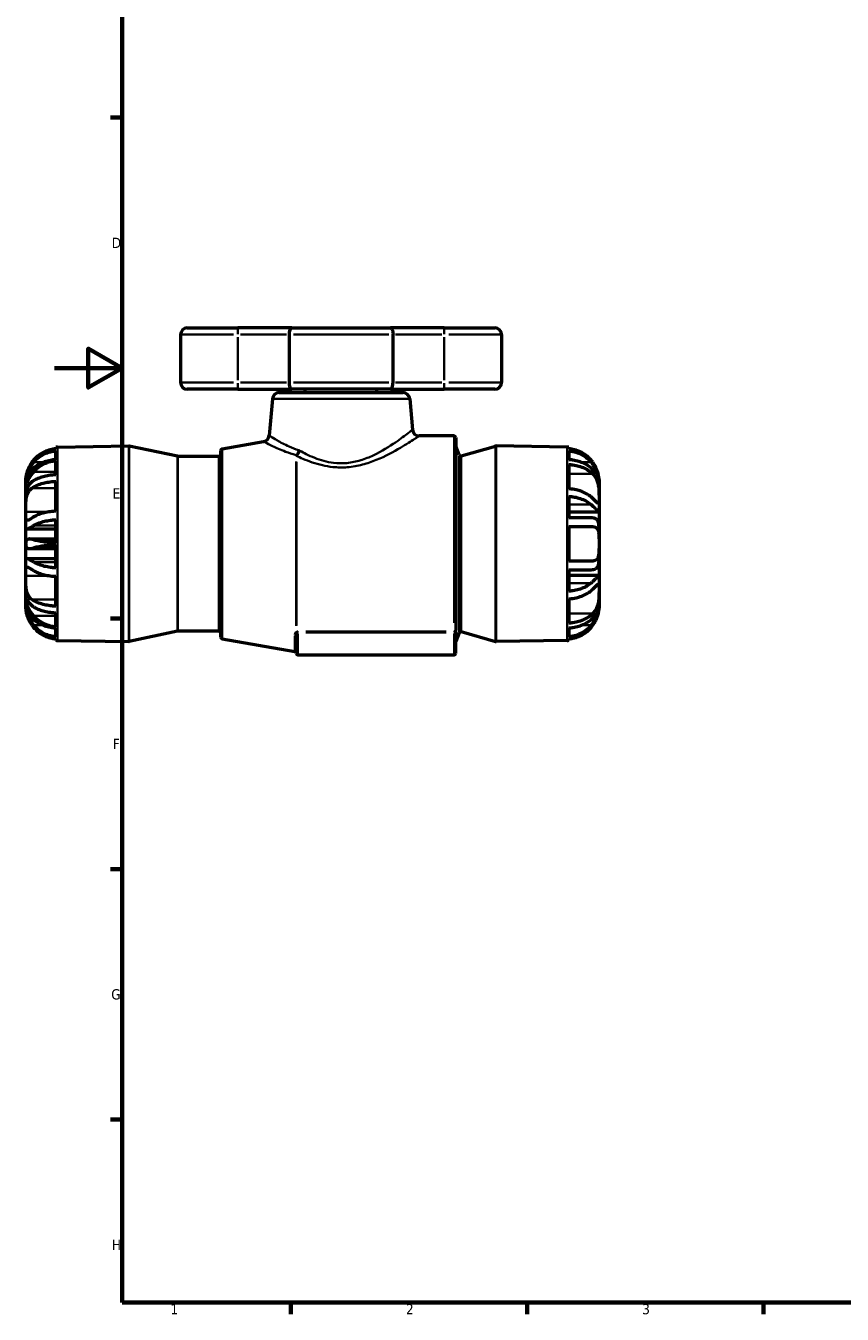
# Model space of a CAD drawing. Header units: millimetres. Extents: x -9 to 916, y -60 to 861.
# Tile 1 of 10: x -9 to 234, y 17 to 398. Entities that reach past the tile are written whole.
import ezdxf

# ---------------------------------------------------------------- set-up
doc = ezdxf.new("R2010")
doc.units = ezdxf.units.MM
for name, color, linetype, lineweight in [('Border (ANSI)', 7, 'Continuous', 70), ('Visible (ANSI)', 7, 'Continuous', 50), ('Visible Narrow (ANSI)', 7, 'Continuous', 35)]:
    doc.layers.add(name, color=color, linetype=linetype, lineweight=lineweight)
doc.styles.add('Note Text (ANSI)', font='tahoma.ttf')

# ---------------------------------------------------------------- blocks, each defined once
blk = doc.blocks.new('Borders Default Border')
at = {"layer": 'Border (ANSI)'}
for p, q in [((20, 371.25), (16.55, 371.25)), ((20, 222.75), (16.55, 222.75)), ((20, 148.5), (16.55, 148.5)), ((20, 74.25), (16.55, 74.25)), ((70.08, 20), (70.08, 16.55)), ((140.17, 20), (140.17, 16.55)), ((210.25, 20), (210.25, 16.55))]:
    blk.add_line(p, q, dxfattribs=at)
at = {"layer": 'Border (ANSI)', "flags": 128}
for points in [[(20, 20), (20, 574), (821, 574), (821, 20), (20, 20)], [(0, 297), (20, 297), (10, 302.77), (10, 291.23), (20, 297)]]:
    blk.add_lwpolyline(points, dxfattribs=at)
at = {"layer": 'Border (ANSI)', "char_height": 3.05, "attachment_point": 7, "style": 'Note Text (ANSI)'}
for s, insert in [('D', (16.96, 332.6)), ('E', (17.21, 258.35)), ('F', (17.29, 184.1)), ('G', (16.81, 109.79)), ('H', (16.97, 35.6)), ('1', (34.35, 16.55)), ('2', (104.2, 16.55)), ('3', (174.26, 16.49))]:
    blk.add_mtext(s, dxfattribs=dict(at, insert=insert))

msp = doc.modelspace()

# ---------------------------------------------------------------- linework, layer by layer
at = {"layer": 'Visible (ANSI)'}
for p, q in [((37.353, 306.927), (37.353, 292.727)), ((39.353, 308.927), (54.353, 308.927)), ((70.328, 308.927), (54.353, 308.927)), ((69.536, 306.927), (69.536, 292.727)), ((70.328, 308.927), (99.579, 308.927)), ((115.553, 308.927), (99.579, 308.927)), ((100.371, 292.727), (100.371, 306.927)), ((115.553, 308.927), (130.553, 308.927)), ((132.553, 306.927), (132.553, 292.727)), ((54.353, 290.727), (39.353, 290.727)), ((54.353, 290.727), (70.328, 290.727)), ((99.579, 290.727), (70.328, 290.727)), ((74.328, 289.727), (74.328, 290.727)), ((95.578, 289.727), (95.578, 290.727)), ((99.579, 290.727), (115.553, 290.727)), ((130.553, 290.727), (115.553, 290.727)), ((64.576, 287.902), (63.624, 277.016)), ((66.568, 289.727), (103.338, 289.727)), ((105.331, 287.902), (106.131, 278.753)), ((49.667, 273.05), (61.979, 275.221)), ((118.453, 276.927), (108.124, 276.927)), ((118.953, 276.427), (118.953, 219.32)), ((0.413, 273.076), (0.413, 273.538)), ((0.413, 269.846), (0.413, 272.488)), ((0.886, 273.558), (21.996, 273.926)), ((36.452, 270.858), (22.109, 273.915)), ((49.253, 217.297), (49.253, 272.558)), ((119.978, 271.274), (118.987, 273.84)), ((120.583, 270.974), (130.781, 273.907)), ((152.021, 273.558), (130.928, 273.926)), ((152.493, 273.538), (152.493, 273.076)), ((152.493, 272.488), (152.493, 269.846)), ((0.413, 265.359), (0.413, 269.561)), ((48.753, 270.847), (36.556, 270.847)), ((152.493, 268.452), (152.493, 261.211)), ((-8.547, 263.281), (-8.547, 263.959)), ((161.453, 263.959), (161.453, 263.281)), ((-8.547, 263.281), (-8.406, 263.281)), ((-8.547, 261.466), (-8.547, 263.281)), ((-8.547, 261.352), (-8.547, 261.466)), ((-8.547, 261.352), (-8.087, 261.352)), ((-8.547, 258.465), (-8.547, 261.352)), ((0.413, 254.568), (0.413, 263.436)), ((161.453, 263.281), (161.313, 263.281)), ((161.453, 263.281), (161.453, 262.511)), ((161.453, 262.511), (161.453, 261.466)), ((161.453, 261.466), (161.453, 258.385)), ((-8.547, 254.443), (-8.547, 258.465)), ((152.493, 258.985), (152.493, 252.607)), ((161.453, 258.385), (161.453, 254.344)), ((-8.547, 249.743), (-8.547, 254.443)), ((161.442, 254.325), (152.493, 254.325)), ((159.087, 252.607), (152.493, 252.607)), ((161.453, 254.344), (161.453, 252.211)), ((161.453, 252.211), (161.453, 249.963)), ((-8.547, 245.042), (-8.547, 249.743)), ((-8.257, 249.323), (0.413, 249.323)), ((0.413, 245.212), (0.413, 252.057)), ((152.493, 250.047), (152.493, 239.807)), ((152.493, 250.047), (159.61, 250.047)), ((161.453, 249.963), (161.453, 244.927)), ((-8.547, 244.813), (-8.547, 245.042)), ((-8.547, 240.112), (-8.547, 244.813)), ((-7.509, 246.356), (0.413, 246.356)), ((0.413, 237.798), (0.413, 244.642)), ((161.453, 244.927), (161.453, 239.891)), ((-7.509, 243.498), (0.413, 243.498)), ((-8.547, 235.411), (-8.547, 240.112)), ((-8.257, 240.531), (0.413, 240.531)), ((159.61, 239.807), (152.493, 239.807)), ((152.493, 237.247), (159.087, 237.247)), ((152.493, 237.247), (152.493, 230.87)), ((161.453, 239.891), (161.453, 237.644)), ((161.453, 237.644), (161.453, 235.51)), ((-8.547, 231.389), (-8.547, 235.411)), ((0.413, 226.419), (0.413, 235.287)), ((161.442, 235.529), (152.493, 235.529)), ((161.453, 235.51), (161.453, 231.47)), ((-8.547, 228.503), (-8.547, 231.389)), ((161.453, 231.47), (161.453, 228.388)), ((-8.547, 228.388), (-8.547, 228.503)), ((-8.547, 228.503), (-8.087, 228.503)), ((-8.547, 226.574), (-8.547, 228.388)), ((-8.547, 225.895), (-8.547, 226.574)), ((-8.547, 226.574), (-8.406, 226.574)), ((152.493, 228.644), (152.493, 221.403)), ((161.453, 226.574), (161.313, 226.574)), ((161.453, 228.388), (161.453, 227.344)), ((161.453, 227.344), (161.453, 226.574)), ((161.453, 226.574), (161.453, 225.895)), ((0.413, 220.294), (0.413, 224.496)), ((0.413, 217.367), (0.413, 220.009)), ((36.452, 218.996), (22.109, 215.939)), ((48.753, 219.007), (36.556, 219.007)), ((118.953, 218.849), (118.953, 219.32)), ((118.953, 212.427), (118.953, 218.849)), ((119.978, 218.581), (118.987, 216.014)), ((120.583, 218.881), (130.781, 215.948)), ((152.493, 220.009), (152.493, 217.367)), ((0.413, 216.317), (0.413, 216.779)), ((0.886, 216.297), (21.996, 215.928)), ((49.667, 216.805), (71.242, 213)), ((71.655, 212.427), (71.655, 217.675)), ((152.021, 216.297), (130.928, 215.929)), ((152.493, 216.779), (152.493, 216.317)), ((118.453, 211.927), (72.155, 211.927))]:
    msp.add_line(p, q, dxfattribs=at)
for centre, radius, start, end in [((39.353, 306.927), 2, 90, 180), ((130.553, 306.927), 2, 0, 90), ((39.353, 292.727), 2, 180, 270), ((130.553, 292.727), 2, 270, 0), ((66.568, 287.727), 2, 90, 175), ((103.338, 287.727), 2, 5, 90), ((61.631, 277.191), 2, 280, 355), ((108.124, 278.927), 2, 185, 270), ((118.453, 276.427), 0.5, 0, 90), ((1.053, 263.959), 9.6, 91, 93.82255), ((22.005, 273.426), 0.5, 77.96754, 91), ((48.753, 271.347), 0.5, 270, 0), ((49.753, 272.558), 0.5, 100, 180), ((119.453, 274.021), 0.5, 180, 201.12472), ((120.445, 271.454), 0.5, 201.12472, 286.04427), ((130.92, 273.426), 0.5, 89, 106.04427), ((151.853, 263.959), 9.6, 86.17745, 89), ((36.556, 271.347), 0.5, 257.96754, 270), ((36.556, 218.507), 0.5, 90, 102.03246), ((48.753, 218.507), 0.5, 0, 90), ((120.445, 218.4), 0.5, 73.95573, 158.87528), ((1.053, 225.895), 9.6, 266.17745, 269), ((22.005, 216.428), 0.5, 269, 282.03246), ((49.753, 217.297), 0.5, 180, 260), ((119.453, 215.834), 0.5, 158.87528, 180), ((130.92, 216.429), 0.5, 253.95573, 271), ((151.853, 225.895), 9.6, 271, 273.82255), ((71.155, 212.508), 0.5, 0, 80), ((72.155, 212.427), 0.5, 180, 270), ((118.453, 212.427), 0.5, 270, 0)]:
    msp.add_arc(centre, radius, start, end, dxfattribs=at)
for points, knots in [([(70.328, 308.927), (70.327, 308.927), (70.326, 308.927), (70.265, 308.927), (70.205, 308.91), (70.088, 308.842), (70.031, 308.793), (69.886, 308.616), (69.804, 308.46), (69.671, 308.084), (69.621, 307.872), (69.553, 307.412), (69.536, 307.171), (69.536, 306.927)], [-0.65423566, -0.65423566, -0.65423566, -0.65423566, -0.65355019, -0.65355019, -0.60525719, -0.60525719, -0.55734853, -0.55734853, -0.47602739, -0.47602739, -0.40014988, -0.40014988, -0.3267751, -0.3267751, -0.3267751, -0.3267751]), ([(99.579, 308.927), (99.58, 308.927), (99.58, 308.927), (99.642, 308.927), (99.702, 308.91), (99.819, 308.842), (99.876, 308.793), (100.021, 308.616), (100.103, 308.46), (100.235, 308.084), (100.286, 307.872), (100.354, 307.412), (100.371, 307.171), (100.371, 306.927)], [-0.00068547, -0.00068547, -0.00068547, -0.00068547, 0, 0, 0.048293, 0.048293, 0.09620166, 0.09620166, 0.1775228, 0.1775228, 0.25340031, 0.25340031, 0.3267751, 0.3267751, 0.3267751, 0.3267751]), ([(69.536, 292.727), (69.536, 292.483), (69.553, 292.243), (69.621, 291.783), (69.671, 291.571), (69.804, 291.195), (69.886, 291.039), (70.031, 290.862), (70.088, 290.812), (70.205, 290.745), (70.265, 290.728), (70.326, 290.727), (70.327, 290.727), (70.328, 290.727)], [-0.3267751, -0.3267751, -0.3267751, -0.3267751, -0.25340031, -0.25340031, -0.1775228, -0.1775228, -0.09620166, -0.09620166, -0.048293, -0.048293, 0, 0, 0.00068547, 0.00068547, 0.00068547, 0.00068547]), ([(99.579, 290.727), (99.58, 290.727), (99.58, 290.727), (99.642, 290.728), (99.702, 290.745), (99.819, 290.812), (99.876, 290.862), (100.021, 291.039), (100.103, 291.195), (100.235, 291.571), (100.286, 291.783), (100.354, 292.243), (100.371, 292.483), (100.371, 292.727)], [-0.65423566, -0.65423566, -0.65423566, -0.65423566, -0.65355019, -0.65355019, -0.60525719, -0.60525719, -0.55734853, -0.55734853, -0.47602739, -0.47602739, -0.40014988, -0.40014988, -0.3267751, -0.3267751, -0.3267751, -0.3267751]), ([(0.413, 273.076), (0.013, 273.049), (-0.399, 272.995), (-1.435, 272.787), (-2.05, 272.593), (-3.14, 272.138), (-3.715, 271.833), (-4.787, 271.109), (-5.285, 270.69), (-6.048, 269.919), (-6.392, 269.515), (-6.703, 269.079)], [0.0622724, 0.0622724, 0.0622724, 0.0622724, 0.17648751, 0.17648751, 0.35297502, 0.35297502, 0.53093417, 0.53093417, 0.70889333, 0.70889333, 0.85650206, 0.85650206, 0.85650206, 0.85650206]), ([(-6.18, 269.079), (-6.009, 269.285), (-5.834, 269.479), (-5.243, 270.084), (-4.747, 270.507), (-3.678, 271.239), (-3.104, 271.547), (-2.02, 272.004), (-1.411, 272.199), (-0.388, 272.406), (0.019, 272.461), (0.413, 272.488)], [5.29680288, 5.29680288, 5.29680288, 5.29680288, 5.37240177, 5.37240177, 5.55063161, 5.55063161, 5.72886145, 5.72886145, 5.90372278, 5.90372278, 6.01631954, 6.01631954, 6.01631954, 6.01631954]), ([(159.61, 269.079), (159.299, 269.515), (158.955, 269.919), (158.191, 270.69), (157.694, 271.109), (156.622, 271.833), (156.047, 272.138), (154.957, 272.593), (154.342, 272.787), (153.306, 272.995), (152.893, 273.049), (152.493, 273.076)], [4.97390274, 4.97390274, 4.97390274, 4.97390274, 5.12151147, 5.12151147, 5.29947062, 5.29947062, 5.47742978, 5.47742978, 5.65391729, 5.65391729, 5.7681324, 5.7681324, 5.7681324, 5.7681324]), ([(152.493, 272.488), (152.888, 272.461), (153.294, 272.406), (154.318, 272.199), (154.927, 272.004), (156.011, 271.547), (156.585, 271.239), (157.654, 270.507), (158.149, 270.084), (158.741, 269.479), (158.916, 269.285), (159.087, 269.079)], [0.06226457, 0.06226457, 0.06226457, 0.06226457, 0.17486133, 0.17486133, 0.34972266, 0.34972266, 0.5279525, 0.5279525, 0.70618234, 0.70618234, 0.78178123, 0.78178123, 0.78178123, 0.78178123]), ([(-6.703, 269.079), (-7.128, 268.484), (-7.49, 267.855), (-8.019, 266.686), (-8.196, 266.166), (-8.432, 265.245), (-8.488, 264.86), (-8.536, 264.37), (-8.542, 264.217), (-8.547, 264.011), (-8.547, 263.959), (-8.547, 263.959)], [0, 0, 0, 0, 0.21945789, 0.21945789, 0.40997115, 0.40997115, 0.5961793, 0.5961793, 0.72332978, 0.72332978, 0.85044828, 0.85044828, 0.85044828, 0.85044828]), ([(-8.547, 263.281), (-8.547, 263.832), (-8.469, 264.473), (-8.092, 265.835), (-7.819, 266.517), (-7.101, 267.853), (-6.671, 268.489), (-6.18, 269.079)], [0, 0, 0, 0, 0.25210504, 0.25210504, 0.48762575, 0.48762575, 0.71746027, 0.71746027, 0.71746027, 0.71746027]), ([(-6.18, 267.436), (-6.808, 266.902), (-7.333, 266.238), (-8.01, 264.868), (-8.217, 264.246), (-8.49, 262.89), (-8.547, 262.181), (-8.547, 261.466)], [0, 0, 0, 0, 0.29469041, 0.29469041, 0.50373785, 0.50373785, 0.71945094, 0.71945094, 0.71945094, 0.71945094]), ([(0.413, 269.846), (0.019, 269.827), (-0.388, 269.789), (-1.411, 269.642), (-2.02, 269.504), (-3.104, 269.181), (-3.678, 268.963), (-4.747, 268.446), (-5.243, 268.146), (-5.834, 267.718), (-6.009, 267.581), (-6.18, 267.436)], [0.06226457, 0.06226457, 0.06226457, 0.06226457, 0.17486133, 0.17486133, 0.34972266, 0.34972266, 0.5279525, 0.5279525, 0.70618234, 0.70618234, 0.78178123, 0.78178123, 0.78178123, 0.78178123]), ([(-6.18, 266.269), (-6.009, 266.467), (-5.834, 266.654), (-5.243, 267.239), (-4.747, 267.648), (-3.678, 268.355), (-3.104, 268.652), (-2.02, 269.094), (-1.411, 269.282), (-0.388, 269.482), (0.019, 269.535), (0.413, 269.561)], [5.29679946, 5.29679946, 5.29679946, 5.29679946, 5.37239835, 5.37239835, 5.55062819, 5.55062819, 5.72885803, 5.72885803, 5.90371936, 5.90371936, 6.01631612, 6.01631612, 6.01631612, 6.01631612]), ([(159.087, 267.436), (158.916, 267.581), (158.741, 267.718), (158.149, 268.146), (157.654, 268.446), (156.585, 268.963), (156.011, 269.181), (154.927, 269.504), (154.318, 269.642), (153.294, 269.789), (152.888, 269.827), (152.493, 269.846)], [5.29922618, 5.29922618, 5.29922618, 5.29922618, 5.37482507, 5.37482507, 5.55305491, 5.55305491, 5.73128475, 5.73128475, 5.90614608, 5.90614608, 6.01874284, 6.01874284, 6.01874284, 6.01874284]), ([(152.493, 268.452), (152.893, 268.433), (153.306, 268.394), (154.342, 268.247), (154.957, 268.11), (156.047, 267.788), (156.622, 267.573), (157.694, 267.061), (158.191, 266.765), (158.955, 266.219), (159.299, 265.934), (159.61, 265.626)], [0.0622724, 0.0622724, 0.0622724, 0.0622724, 0.17648751, 0.17648751, 0.35297502, 0.35297502, 0.53093417, 0.53093417, 0.70889333, 0.70889333, 0.85650206, 0.85650206, 0.85650206, 0.85650206]), ([(159.087, 269.079), (159.482, 268.604), (159.838, 268.098), (160.281, 267.348), (160.405, 267.119), (160.601, 266.726), (160.676, 266.563), (160.82, 266.232), (160.887, 266.064), (161.042, 265.644), (161.122, 265.394), (161.378, 264.455), (161.453, 263.824), (161.453, 263.281)], [-0.71603191, -0.71603191, -0.71603191, -0.71603191, -0.53080144, -0.53080144, -0.45085749, -0.45085749, -0.3945753, -0.3945753, -0.33662987, -0.33662987, -0.24848424, -0.24848424, 0, 0, 0, 0]), ([(161.453, 261.466), (161.453, 261.708), (161.447, 261.95), (161.401, 262.74), (161.33, 263.277), (161.135, 264.127), (161.042, 264.445), (160.821, 265.046), (160.695, 265.329), (160.344, 265.995), (160.101, 266.358), (159.599, 266.962), (159.352, 267.211), (159.087, 267.436)], [-0.94097303, -0.94097303, -0.94097303, -0.94097303, -0.86791151, -0.86791151, -0.70295367, -0.70295367, -0.59874362, -0.59874362, -0.49807814, -0.49807814, -0.34869182, -0.34869182, -0.22393429, -0.22393429, -0.22393429, -0.22393429]), ([(161.453, 263.959), (161.453, 263.959), (161.455, 264.051), (161.439, 264.426), (161.417, 264.724), (161.294, 265.428), (161.206, 265.802), (160.925, 266.674), (160.726, 267.164), (160.235, 268.127), (159.948, 268.605), (159.61, 269.079)], [-1.5257251, -1.5257251, -1.5257251, -1.5257251, -1.3702915, -1.3702915, -1.2007316, -1.2007316, -1.0579805, -1.0579805, -0.89827384, -0.89827384, -0.74835126, -0.74835126, -0.74835126, -0.74835126]), ([(-8.547, 261.352), (-8.547, 261.72), (-8.469, 262.202), (-8.092, 263.312), (-7.817, 263.902), (-7.099, 265.104), (-6.67, 265.7), (-6.18, 266.269)], [0, 0, 0, 0, 0.25213074, 0.25213074, 0.48816055, 0.48816055, 0.7174645, 0.7174645, 0.7174645, 0.7174645]), ([(-6.18, 263.654), (-6.808, 263.277), (-7.333, 262.767), (-8.009, 261.621), (-8.216, 261.077), (-8.49, 259.841), (-8.547, 259.169), (-8.547, 258.465)], [0, 0, 0, 0, 0.29458616, 0.29458616, 0.50367731, 0.50367731, 0.71944969, 0.71944969, 0.71944969, 0.71944969]), ([(0.413, 265.359), (0.019, 265.345), (-0.388, 265.318), (-1.411, 265.214), (-2.02, 265.117), (-3.104, 264.888), (-3.678, 264.734), (-4.747, 264.368), (-5.243, 264.157), (-5.834, 263.854), (-6.009, 263.757), (-6.18, 263.654)], [0.06226457, 0.06226457, 0.06226457, 0.06226457, 0.17486133, 0.17486133, 0.34972266, 0.34972266, 0.5279525, 0.5279525, 0.70618234, 0.70618234, 0.78178123, 0.78178123, 0.78178123, 0.78178123]), ([(159.61, 265.626), (159.676, 265.56), (159.741, 265.492), (160.094, 265.098), (160.351, 264.725), (160.739, 263.971), (160.882, 263.614), (161.134, 262.8), (161.231, 262.347), (161.391, 261.249), (161.426, 260.618), (161.457, 259.414), (161.453, 258.856), (161.453, 258.385)], [-2.63871313, -2.63871313, -2.63871313, -2.63871313, -2.60333004, -2.60333004, -2.44031793, -2.44031793, -2.31265414, -2.31265414, -2.16625291, -2.16625291, -1.96499944, -1.96499944, -1.75682093, -1.75682093, -1.75682093, -1.75682093]), ([(-8.547, 254.443), (-8.547, 255.02), (-8.55, 255.655), (-8.519, 256.962), (-8.483, 257.619), (-8.297, 258.827), (-8.158, 259.36), (-7.803, 260.192), (-7.617, 260.507), (-7.193, 261.04), (-6.959, 261.258), (-6.703, 261.437)], [0, 0, 0, 0, 0.19980503, 0.19980503, 0.39692948, 0.39692948, 0.57839854, 0.57839854, 0.71531059, 0.71531059, 0.84721031, 0.84721031, 0.84721031, 0.84721031]), ([(-6.703, 261.437), (-6.392, 261.655), (-6.048, 261.857), (-5.285, 262.243), (-4.787, 262.452), (-3.715, 262.814), (-3.14, 262.967), (-2.05, 263.194), (-1.435, 263.291), (-0.399, 263.395), (0.013, 263.422), (0.413, 263.436)], [4.97392988, 4.97392988, 4.97392988, 4.97392988, 5.12153861, 5.12153861, 5.29949777, 5.29949777, 5.47745692, 5.47745692, 5.65394443, 5.65394443, 5.76815954, 5.76815954, 5.76815954, 5.76815954]), ([(159.61, 258.385), (159.299, 258.693), (158.955, 258.978), (158.191, 259.524), (157.694, 259.82), (156.622, 260.332), (156.047, 260.548), (154.957, 260.87), (154.342, 261.007), (153.306, 261.154), (152.893, 261.192), (152.493, 261.211)], [4.97390274, 4.97390274, 4.97390274, 4.97390274, 5.12151147, 5.12151147, 5.29947062, 5.29947062, 5.47742978, 5.47742978, 5.65391729, 5.65391729, 5.7681324, 5.7681324, 5.7681324, 5.7681324]), ([(152.493, 258.985), (152.888, 258.966), (153.294, 258.927), (154.318, 258.78), (154.927, 258.643), (156.011, 258.32), (156.585, 258.102), (157.654, 257.585), (158.149, 257.285), (158.741, 256.857), (158.916, 256.72), (159.087, 256.575)], [0.06226457, 0.06226457, 0.06226457, 0.06226457, 0.17486133, 0.17486133, 0.34972266, 0.34972266, 0.5279525, 0.5279525, 0.70618234, 0.70618234, 0.78178123, 0.78178123, 0.78178123, 0.78178123]), ([(159.087, 256.575), (159.53, 256.198), (159.924, 255.834), (160.443, 255.329), (160.609, 255.163), (160.875, 254.89), (160.98, 254.78), (161.18, 254.569), (161.265, 254.479), (161.417, 254.329), (161.453, 254.304), (161.453, 254.344)], [-0.77708951, -0.77708951, -0.77708951, -0.77708951, -0.56931617, -0.56931617, -0.45385116, -0.45385116, -0.35660251, -0.35660251, -0.23710482, -0.23710482, -0.06169266, -0.06169266, -0.06169266, -0.06169266]), ([(161.453, 258.385), (161.453, 258.378), (161.453, 258.371), (161.453, 257.93), (161.456, 257.58), (161.431, 257.062), (161.399, 256.914), (161.243, 256.871), (161.148, 256.918), (160.9, 257.113), (160.759, 257.244), (160.381, 257.612), (160.133, 257.863), (159.774, 258.222), (159.693, 258.302), (159.61, 258.385)], [-1.75682093, -1.75682093, -1.75682093, -1.75682093, -1.75363677, -1.75363677, -1.56090414, -1.56090414, -1.35540892, -1.35540892, -1.20703629, -1.20703629, -1.0796479, -1.0796479, -0.91998004, -0.91998004, -0.87570665, -0.87570665, -0.87570665, -0.87570665]), ([(-6.703, 252.569), (-7.128, 252.272), (-7.49, 252.047), (-8.019, 251.854), (-8.196, 251.861), (-8.432, 252.101), (-8.488, 252.326), (-8.536, 252.871), (-8.542, 253.136), (-8.547, 253.741), (-8.547, 254.078), (-8.547, 254.443)], [0, 0, 0, 0, 0.21945789, 0.21945789, 0.40997115, 0.40997115, 0.5961793, 0.5961793, 0.72332978, 0.72332978, 0.85044828, 0.85044828, 0.85044828, 0.85044828]), ([(0.413, 254.568), (0.013, 254.554), (-0.399, 254.527), (-1.435, 254.423), (-2.05, 254.326), (-3.14, 254.098), (-3.715, 253.946), (-4.787, 253.584), (-5.285, 253.375), (-6.048, 252.989), (-6.392, 252.787), (-6.703, 252.569)], [0.0622724, 0.0622724, 0.0622724, 0.0622724, 0.17648751, 0.17648751, 0.35297502, 0.35297502, 0.53093417, 0.53093417, 0.70889333, 0.70889333, 0.85650206, 0.85650206, 0.85650206, 0.85650206]), ([(161.453, 249.963), (161.453, 250.465), (161.405, 250.904), (161.22, 251.478), (161.134, 251.658), (160.938, 251.94), (160.838, 252.049), (160.591, 252.254), (160.439, 252.343), (159.935, 252.55), (159.536, 252.607), (159.087, 252.607)], [-0.71646836, -0.71646836, -0.71646836, -0.71646836, -0.51654229, -0.51654229, -0.40539768, -0.40539768, -0.3162808, -0.3162808, -0.21094363, -0.21094363, 0, 0, 0, 0]), ([(-8.547, 249.743), (-8.547, 249.469), (-8.469, 249.331), (-8.092, 249.317), (-7.819, 249.423), (-7.101, 249.798), (-6.671, 250.057), (-6.18, 250.352)], [0, 0, 0, 0, 0.25210504, 0.25210504, 0.48762575, 0.48762575, 0.71746027, 0.71746027, 0.71746027, 0.71746027]), ([(-6.18, 250.352), (-6.009, 250.455), (-5.834, 250.552), (-5.243, 250.855), (-4.747, 251.066), (-3.678, 251.432), (-3.104, 251.586), (-2.02, 251.815), (-1.411, 251.912), (-0.388, 252.016), (0.019, 252.043), (0.413, 252.057)], [5.29922618, 5.29922618, 5.29922618, 5.29922618, 5.37482507, 5.37482507, 5.55305491, 5.55305491, 5.73128475, 5.73128475, 5.90614608, 5.90614608, 6.01874284, 6.01874284, 6.01874284, 6.01874284]), ([(159.61, 250.047), (159.929, 250.047), (160.213, 249.989), (160.644, 249.753), (160.803, 249.607), (161.074, 249.209), (161.178, 248.956), (161.365, 248.218), (161.412, 247.697), (161.456, 246.508), (161.453, 245.849), (161.453, 245.093), (161.453, 245.01), (161.453, 244.927)], [-2.60497619, -2.60497619, -2.60497619, -2.60497619, -2.43536503, -2.43536503, -2.30461292, -2.30461292, -2.16640428, -2.16640428, -1.96666268, -1.96666268, -1.75858242, -1.75858242, -1.73291361, -1.73291361, -1.73291361, -1.73291361]), ([(-6.18, 246.095), (-6.808, 246.29), (-7.333, 246.397), (-8.01, 246.304), (-8.217, 246.186), (-8.49, 245.754), (-8.547, 245.443), (-8.547, 245.042)], [0, 0, 0, 0, 0.29469041, 0.29469041, 0.50373785, 0.50373785, 0.71945094, 0.71945094, 0.71945094, 0.71945094]), ([(-8.547, 244.813), (-8.547, 244.343), (-8.469, 243.998), (-8.092, 243.574), (-7.817, 243.489), (-7.099, 243.509), (-6.67, 243.608), (-6.18, 243.76)], [0, 0, 0, 0, 0.25213074, 0.25213074, 0.48816055, 0.48816055, 0.7174645, 0.7174645, 0.7174645, 0.7174645]), ([(0.413, 245.212), (0.019, 245.22), (-0.388, 245.234), (-1.411, 245.287), (-2.02, 245.338), (-3.104, 245.456), (-3.678, 245.536), (-4.747, 245.725), (-5.243, 245.835), (-5.834, 245.991), (-6.009, 246.042), (-6.18, 246.095)], [0.06226457, 0.06226457, 0.06226457, 0.06226457, 0.17486133, 0.17486133, 0.34972266, 0.34972266, 0.5279525, 0.5279525, 0.70618234, 0.70618234, 0.78178123, 0.78178123, 0.78178123, 0.78178123]), ([(-6.18, 243.76), (-6.009, 243.813), (-5.834, 243.863), (-5.243, 244.02), (-4.747, 244.13), (-3.678, 244.319), (-3.104, 244.399), (-2.02, 244.517), (-1.411, 244.567), (-0.388, 244.621), (0.019, 244.635), (0.413, 244.642)], [5.29922618, 5.29922618, 5.29922618, 5.29922618, 5.37482507, 5.37482507, 5.55305491, 5.55305491, 5.73128475, 5.73128475, 5.90614608, 5.90614608, 6.01874284, 6.01874284, 6.01874284, 6.01874284]), ([(161.453, 244.927), (161.453, 244.384), (161.455, 243.843), (161.439, 242.698), (161.416, 242.118), (161.28, 241.242), (161.191, 240.92), (160.951, 240.436), (160.815, 240.262), (160.452, 239.969), (160.216, 239.873), (159.841, 239.815), (159.728, 239.807), (159.61, 239.807)], [-1.73291361, -1.73291361, -1.73291361, -1.73291361, -1.56456943, -1.56456943, -1.35974371, -1.35974371, -1.20640444, -1.20640444, -1.07849757, -1.07849757, -0.92353798, -0.92353798, -0.8620351, -0.8620351, -0.8620351, -0.8620351]), ([(-8.547, 235.411), (-8.547, 235.988), (-8.55, 236.494), (-8.519, 237.301), (-8.483, 237.597), (-8.297, 237.938), (-8.158, 237.997), (-7.803, 237.935), (-7.617, 237.855), (-7.193, 237.618), (-6.959, 237.465), (-6.703, 237.285)], [0, 0, 0, 0, 0.19980503, 0.19980503, 0.39692948, 0.39692948, 0.57839854, 0.57839854, 0.71531059, 0.71531059, 0.84721031, 0.84721031, 0.84721031, 0.84721031]), ([(-6.18, 239.502), (-6.808, 239.88), (-7.333, 240.197), (-8.009, 240.503), (-8.216, 240.557), (-8.49, 240.481), (-8.547, 240.346), (-8.547, 240.112)], [0, 0, 0, 0, 0.29458616, 0.29458616, 0.50367731, 0.50367731, 0.71944969, 0.71944969, 0.71944969, 0.71944969]), ([(-6.703, 237.285), (-6.392, 237.068), (-6.048, 236.866), (-5.285, 236.48), (-4.787, 236.27), (-3.715, 235.908), (-3.14, 235.756), (-2.05, 235.529), (-1.435, 235.432), (-0.399, 235.328), (0.013, 235.301), (0.413, 235.287)], [4.97390274, 4.97390274, 4.97390274, 4.97390274, 5.12151147, 5.12151147, 5.29947062, 5.29947062, 5.47742978, 5.47742978, 5.65391729, 5.65391729, 5.7681324, 5.7681324, 5.7681324, 5.7681324]), ([(0.413, 237.798), (0.019, 237.812), (-0.388, 237.839), (-1.411, 237.943), (-2.02, 238.04), (-3.104, 238.269), (-3.678, 238.423), (-4.747, 238.788), (-5.243, 239), (-5.834, 239.303), (-6.009, 239.4), (-6.18, 239.502)], [0.06226457, 0.06226457, 0.06226457, 0.06226457, 0.17486133, 0.17486133, 0.34972266, 0.34972266, 0.5279525, 0.5279525, 0.70618234, 0.70618234, 0.78178123, 0.78178123, 0.78178123, 0.78178123]), ([(159.087, 237.247), (159.357, 237.247), (159.609, 237.268), (160.094, 237.366), (160.321, 237.448), (160.653, 237.646), (160.772, 237.742), (160.983, 237.97), (161.075, 238.102), (161.269, 238.484), (161.35, 238.754), (161.437, 239.319), (161.453, 239.595), (161.453, 239.891)], [-0.85149727, -0.85149727, -0.85149727, -0.85149727, -0.72523226, -0.72523226, -0.5867482, -0.5867482, -0.49453498, -0.49453498, -0.40070055, -0.40070055, -0.25633332, -0.25633332, -0.13778065, -0.13778065, -0.13778065, -0.13778065]), ([(-6.703, 228.417), (-7.128, 228.715), (-7.49, 229.119), (-8.019, 230.096), (-8.196, 230.622), (-8.432, 231.784), (-8.488, 232.393), (-8.536, 233.429), (-8.542, 233.847), (-8.547, 234.657), (-8.547, 235.046), (-8.547, 235.411)], [0, 0, 0, 0, 0.21945789, 0.21945789, 0.40997115, 0.40997115, 0.5961793, 0.5961793, 0.72332978, 0.72332978, 0.85044828, 0.85044828, 0.85044828, 0.85044828]), ([(159.087, 233.28), (158.916, 233.135), (158.741, 232.998), (158.149, 232.57), (157.654, 232.27), (156.585, 231.753), (156.011, 231.535), (154.927, 231.212), (154.318, 231.074), (153.294, 230.927), (152.888, 230.889), (152.493, 230.87)], [5.29922618, 5.29922618, 5.29922618, 5.29922618, 5.37482507, 5.37482507, 5.55305491, 5.55305491, 5.73128475, 5.73128475, 5.90614608, 5.90614608, 6.01874284, 6.01874284, 6.01874284, 6.01874284]), ([(161.453, 235.51), (161.453, 235.527), (161.447, 235.533), (161.401, 235.514), (161.33, 235.442), (161.135, 235.238), (161.042, 235.139), (160.821, 234.909), (160.695, 234.78), (160.344, 234.427), (160.101, 234.19), (159.599, 233.726), (159.352, 233.505), (159.087, 233.28)], [-0.94097303, -0.94097303, -0.94097303, -0.94097303, -0.86791151, -0.86791151, -0.70295367, -0.70295367, -0.59874362, -0.59874362, -0.49807814, -0.49807814, -0.34869182, -0.34869182, -0.22393429, -0.22393429, -0.22393429, -0.22393429]), ([(159.61, 231.47), (159.676, 231.536), (159.741, 231.6), (160.094, 231.952), (160.351, 232.213), (160.739, 232.592), (160.882, 232.726), (161.134, 232.927), (161.231, 232.979), (161.391, 232.953), (161.426, 232.819), (161.457, 232.315), (161.453, 231.941), (161.453, 231.47)], [-2.63871313, -2.63871313, -2.63871313, -2.63871313, -2.60333004, -2.60333004, -2.44031793, -2.44031793, -2.31265414, -2.31265414, -2.16625291, -2.16625291, -1.96499944, -1.96499944, -1.75682093, -1.75682093, -1.75682093, -1.75682093]), ([(-8.547, 231.389), (-8.547, 230.564), (-8.469, 229.786), (-8.092, 228.409), (-7.819, 227.833), (-7.101, 226.873), (-6.671, 226.496), (-6.18, 226.2)], [0, 0, 0, 0, 0.25210504, 0.25210504, 0.48762575, 0.48762575, 0.71746027, 0.71746027, 0.71746027, 0.71746027]), ([(152.493, 228.644), (152.893, 228.663), (153.306, 228.701), (154.342, 228.848), (154.957, 228.985), (156.047, 229.307), (156.622, 229.522), (157.694, 230.034), (158.191, 230.331), (158.955, 230.876), (159.299, 231.162), (159.61, 231.47)], [0.0622724, 0.0622724, 0.0622724, 0.0622724, 0.17648751, 0.17648751, 0.35297502, 0.35297502, 0.53093417, 0.53093417, 0.70889333, 0.70889333, 0.85650206, 0.85650206, 0.85650206, 0.85650206]), ([(161.453, 231.47), (161.453, 231.463), (161.453, 231.455), (161.453, 231.009), (161.456, 230.496), (161.431, 229.335), (161.399, 228.693), (161.243, 227.574), (161.148, 227.113), (160.9, 226.29), (160.759, 225.931), (160.381, 225.18), (160.133, 224.81), (159.774, 224.398), (159.693, 224.312), (159.61, 224.229)], [-1.75682093, -1.75682093, -1.75682093, -1.75682093, -1.75363677, -1.75363677, -1.56090414, -1.56090414, -1.35540892, -1.35540892, -1.20703629, -1.20703629, -1.0796479, -1.0796479, -0.91998004, -0.91998004, -0.87570665, -0.87570665, -0.87570665, -0.87570665]), ([(-8.547, 225.895), (-8.547, 225.895), (-8.55, 225.765), (-8.519, 225.266), (-8.483, 224.905), (-8.297, 224.039), (-8.158, 223.564), (-7.803, 222.67), (-7.617, 222.276), (-7.193, 221.505), (-6.959, 221.134), (-6.703, 220.775)], [0, 0, 0, 0, 0.19980503, 0.19980503, 0.39692948, 0.39692948, 0.57839854, 0.57839854, 0.71531059, 0.71531059, 0.84721031, 0.84721031, 0.84721031, 0.84721031]), ([(-6.18, 223.586), (-6.808, 224.316), (-7.333, 225.086), (-8.01, 226.364), (-8.217, 226.867), (-8.49, 227.791), (-8.547, 228.189), (-8.547, 228.503)], [0, 0, 0, 0, 0.29469041, 0.29469041, 0.50373785, 0.50373785, 0.71945094, 0.71945094, 0.71945094, 0.71945094]), ([(-8.547, 228.388), (-8.547, 227.55), (-8.469, 226.723), (-8.092, 225.189), (-7.817, 224.515), (-7.099, 223.332), (-6.67, 222.835), (-6.18, 222.419)], [0, 0, 0, 0, 0.25213074, 0.25213074, 0.48816055, 0.48816055, 0.7174645, 0.7174645, 0.7174645, 0.7174645]), ([(-6.18, 220.775), (-6.808, 221.53), (-7.333, 222.357), (-8.009, 223.81), (-8.216, 224.407), (-8.49, 225.567), (-8.547, 226.104), (-8.547, 226.574)], [0, 0, 0, 0, 0.29458616, 0.29458616, 0.50367731, 0.50367731, 0.71944969, 0.71944969, 0.71944969, 0.71944969]), ([(0.413, 226.419), (0.013, 226.433), (-0.399, 226.46), (-1.435, 226.564), (-2.05, 226.661), (-3.14, 226.888), (-3.715, 227.04), (-4.787, 227.402), (-5.285, 227.612), (-6.048, 227.998), (-6.392, 228.2), (-6.703, 228.417)], [0.0622724, 0.0622724, 0.0622724, 0.0622724, 0.17648751, 0.17648751, 0.35297502, 0.35297502, 0.53093417, 0.53093417, 0.70889333, 0.70889333, 0.85650206, 0.85650206, 0.85650206, 0.85650206]), ([(-6.18, 226.2), (-6.009, 226.098), (-5.834, 226.001), (-5.243, 225.698), (-4.747, 225.486), (-3.678, 225.121), (-3.104, 224.967), (-2.02, 224.738), (-1.411, 224.641), (-0.388, 224.537), (0.019, 224.51), (0.413, 224.496)], [5.29922618, 5.29922618, 5.29922618, 5.29922618, 5.37482507, 5.37482507, 5.55305491, 5.55305491, 5.73128475, 5.73128475, 5.90614608, 5.90614608, 6.01874284, 6.01874284, 6.01874284, 6.01874284]), ([(159.087, 222.419), (159.53, 222.796), (159.924, 223.238), (160.443, 224.038), (160.609, 224.344), (160.875, 224.943), (160.98, 225.229), (161.18, 225.891), (161.265, 226.269), (161.417, 227.23), (161.453, 227.809), (161.453, 228.388)], [-0.77708951, -0.77708951, -0.77708951, -0.77708951, -0.56931617, -0.56931617, -0.45385116, -0.45385116, -0.35660251, -0.35660251, -0.23710482, -0.23710482, -0.06169266, -0.06169266, -0.06169266, -0.06169266]), ([(161.453, 226.574), (161.453, 226.138), (161.405, 225.643), (161.22, 224.801), (161.134, 224.491), (160.938, 223.919), (160.838, 223.662), (160.591, 223.1), (160.439, 222.796), (159.935, 221.895), (159.536, 221.316), (159.087, 220.775)], [-0.71646836, -0.71646836, -0.71646836, -0.71646836, -0.51654229, -0.51654229, -0.40539768, -0.40539768, -0.3162808, -0.3162808, -0.21094363, -0.21094363, 0, 0, 0, 0]), ([(159.61, 220.775), (159.929, 221.222), (160.213, 221.689), (160.644, 222.528), (160.803, 222.891), (161.074, 223.615), (161.178, 223.966), (161.365, 224.749), (161.412, 225.13), (161.456, 225.691), (161.453, 225.857), (161.453, 225.893), (161.453, 225.895), (161.453, 225.895)], [-2.60497619, -2.60497619, -2.60497619, -2.60497619, -2.43536503, -2.43536503, -2.30461292, -2.30461292, -2.16640428, -2.16640428, -1.96666268, -1.96666268, -1.75858242, -1.75858242, -1.73291361, -1.73291361, -1.73291361, -1.73291361]), ([(0.413, 220.294), (0.019, 220.32), (-0.388, 220.372), (-1.411, 220.573), (-2.02, 220.761), (-3.104, 221.203), (-3.678, 221.5), (-4.747, 222.207), (-5.243, 222.616), (-5.834, 223.2), (-6.009, 223.388), (-6.18, 223.586)], [0.06226457, 0.06226457, 0.06226457, 0.06226457, 0.17486133, 0.17486133, 0.34972266, 0.34972266, 0.5279525, 0.5279525, 0.70618234, 0.70618234, 0.78178123, 0.78178123, 0.78178123, 0.78178123]), ([(-6.18, 222.419), (-6.009, 222.274), (-5.834, 222.136), (-5.243, 221.708), (-4.747, 221.409), (-3.678, 220.892), (-3.104, 220.674), (-2.02, 220.35), (-1.411, 220.213), (-0.388, 220.066), (0.019, 220.028), (0.413, 220.009)], [5.29922618, 5.29922618, 5.29922618, 5.29922618, 5.37482507, 5.37482507, 5.55305491, 5.55305491, 5.73128475, 5.73128475, 5.90614608, 5.90614608, 6.01874284, 6.01874284, 6.01874284, 6.01874284]), ([(159.61, 224.229), (159.299, 223.921), (158.955, 223.635), (158.191, 223.09), (157.694, 222.793), (156.622, 222.282), (156.047, 222.066), (154.957, 221.744), (154.342, 221.607), (153.306, 221.46), (152.893, 221.422), (152.493, 221.403)], [4.97390274, 4.97390274, 4.97390274, 4.97390274, 5.12151147, 5.12151147, 5.29947062, 5.29947062, 5.47742978, 5.47742978, 5.65391729, 5.65391729, 5.7681324, 5.7681324, 5.7681324, 5.7681324]), ([(152.493, 220.009), (152.888, 220.028), (153.294, 220.066), (154.318, 220.213), (154.927, 220.35), (156.011, 220.674), (156.585, 220.892), (157.654, 221.409), (158.149, 221.708), (158.741, 222.136), (158.916, 222.274), (159.087, 222.419)], [0.06226457, 0.06226457, 0.06226457, 0.06226457, 0.17486133, 0.17486133, 0.34972266, 0.34972266, 0.5279525, 0.5279525, 0.70618234, 0.70618234, 0.78178123, 0.78178123, 0.78178123, 0.78178123]), ([(-6.703, 220.775), (-6.392, 220.34), (-6.048, 219.936), (-5.285, 219.165), (-4.787, 218.745), (-3.715, 218.021), (-3.14, 217.717), (-2.05, 217.262), (-1.435, 217.068), (-0.399, 216.86), (0.013, 216.806), (0.413, 216.779)], [4.97390274, 4.97390274, 4.97390274, 4.97390274, 5.12151147, 5.12151147, 5.29947062, 5.29947062, 5.47742978, 5.47742978, 5.65391729, 5.65391729, 5.7681324, 5.7681324, 5.7681324, 5.7681324]), ([(0.413, 217.367), (0.019, 217.394), (-0.388, 217.448), (-1.411, 217.656), (-2.02, 217.85), (-3.104, 218.308), (-3.678, 218.616), (-4.747, 219.347), (-5.243, 219.771), (-5.834, 220.376), (-6.009, 220.57), (-6.18, 220.775)], [0.06226457, 0.06226457, 0.06226457, 0.06226457, 0.17486133, 0.17486133, 0.34972266, 0.34972266, 0.5279525, 0.5279525, 0.70618234, 0.70618234, 0.78178123, 0.78178123, 0.78178123, 0.78178123]), ([(159.087, 220.775), (158.941, 220.6), (158.791, 220.433), (158.225, 219.84), (157.727, 219.404), (156.648, 218.653), (156.068, 218.336), (154.97, 217.865), (154.353, 217.665), (153.312, 217.451), (152.896, 217.395), (152.493, 217.367)], [5.29917634, 5.29917634, 5.29917634, 5.29917634, 5.36423144, 5.36423144, 5.54518532, 5.54518532, 5.7261392, 5.7261392, 5.90357501, 5.90357501, 6.01872036, 6.01872036, 6.01872036, 6.01872036]), ([(152.493, 216.779), (152.893, 216.806), (153.306, 216.86), (154.342, 217.068), (154.957, 217.262), (156.047, 217.717), (156.622, 218.021), (157.694, 218.745), (158.191, 219.165), (158.955, 219.936), (159.299, 220.34), (159.61, 220.775)], [0.0622724, 0.0622724, 0.0622724, 0.0622724, 0.17648751, 0.17648751, 0.35297502, 0.35297502, 0.53093417, 0.53093417, 0.70889333, 0.70889333, 0.85650206, 0.85650206, 0.85650206, 0.85650206])]:
    msp.add_open_spline(points, degree=3, knots=knots, dxfattribs=at)
at = {"layer": 'Visible Narrow (ANSI)'}
for p, q in [((53.02, 306.927), (37.406, 306.927)), ((54.353, 308.921), (54.353, 307.084)), ((54.353, 306.217), (54.353, 293.437)), ((55.112, 306.927), (68.777, 306.927)), ((99.078, 306.927), (70.829, 306.927)), ((101.13, 306.927), (114.794, 306.927)), ((115.553, 308.921), (115.553, 307.084)), ((115.553, 306.217), (115.553, 293.437)), ((132.501, 306.927), (116.887, 306.927)), ((37.406, 292.727), (53.02, 292.727)), ((54.353, 292.57), (54.353, 290.734)), ((68.777, 292.727), (55.112, 292.727)), ((70.829, 292.727), (99.078, 292.727)), ((114.794, 292.727), (101.13, 292.727)), ((115.553, 292.57), (115.553, 290.734)), ((116.887, 292.727), (132.501, 292.727)), ((105.08, 287.902), (64.827, 287.902)), ((118.453, 221.462), (118.453, 276.674)), ((0.886, 273.205), (0.886, 216.649)), ((21.996, 216.285), (21.996, 273.569)), ((22.109, 273.559), (22.109, 216.296)), ((49.667, 272.704), (49.667, 217.151)), ((118.987, 273.484), (118.987, 216.37)), ((130.781, 216.305), (130.781, 273.55)), ((130.928, 273.569), (130.928, 216.286)), ((152.021, 216.649), (152.021, 273.205)), ((-6.038, 269.079), (-3.482, 269.079)), ((36.452, 219.316), (36.452, 270.539)), ((36.556, 270.528), (36.556, 219.326)), ((48.753, 219.326), (48.753, 270.528)), ((71.612, 220.593), (71.612, 269.345)), ((71.699, 269.146), (71.699, 220.683)), ((119.978, 218.905), (119.978, 270.95)), ((120.583, 270.653), (120.583, 219.202)), ((158.945, 269.079), (156.389, 269.079)), ((-5.85, 266.269), (0.084, 266.269)), ((159.254, 265.626), (152.849, 265.626)), ((-6.347, 261.437), (0.058, 261.437)), ((161.451, 262.511), (161.412, 262.511)), ((158.757, 256.575), (152.823, 256.575)), ((-8.179, 254.443), (-1.559, 254.443)), ((161.413, 252.211), (160.679, 252.211)), ((-5.85, 250.352), (0.084, 250.352)), ((-5.85, 246.095), (0.084, 246.095)), ((-5.85, 243.76), (0.084, 243.76)), ((-5.85, 239.502), (0.084, 239.502)), ((161.413, 237.644), (160.679, 237.644)), ((-8.179, 235.411), (-1.559, 235.411)), ((158.757, 233.28), (152.823, 233.28)), ((-6.347, 228.417), (0.058, 228.417)), ((161.451, 227.344), (161.412, 227.344)), ((-5.85, 223.586), (0.084, 223.586)), ((159.254, 224.229), (152.849, 224.229)), ((-6.038, 220.775), (-3.482, 220.775)), ((72.155, 218.905), (72.155, 218.692)), ((72.155, 212.265), (72.155, 218.341)), ((116.138, 218.914), (74.47, 218.914)), ((74.47, 218.678), (116.138, 218.678)), ((118.453, 218.905), (118.453, 218.692)), ((118.453, 218.341), (118.453, 212.265)), ((158.945, 220.775), (156.389, 220.775)), ((71.242, 213.013), (71.242, 217.605))]:
    msp.add_line(p, q, dxfattribs=at)
for centre, major_axis, ratio, start_param, end_param in [((71.265, 272.837), (-0.571, -1.917), 0.5781346, 0.8029738, 1.6070177), ((71.699, 272.66), (0.918, 1.777), 0.5432947, 3.9512829, 4.8419402), ((71.155, 217.675), (0.5, 0), 0.8406051, 0.0698132, 1.3264502), ((71.525, 218.306), (0.231, -0.443), 0.6824218, 1.5525266, 2.2222708), ((71.699, 218.395), (0.231, -0.444), 0.5461709, 1.667963, 2.3433939), ((118.453, 219.32), (0.5, 0), 0.8129245, 4.7909288, 6.2046455), ((118.453, 218.849), (0.5, 0), 0.3420201, 4.7909288, 6.2046455)]:
    msp.add_ellipse(centre, major_axis=major_axis, ratio=ratio, start_param=start_param, end_param=end_param, dxfattribs=at)
for points, knots in [([(61.979, 275.22), (61.98, 275.22), (62.156, 275.125), (62.955, 274.705), (63.691, 274.322), (65.696, 273.367), (66.984, 272.789), (69.449, 271.872), (70.488, 271.525), (71.612, 271.219)], [-2.2914069, -2.2914069, -2.2914069, -2.2914069, -1.7819569, -1.7819569, -1.1206581, -1.1206581, -0.4310224, -0.4310224, 0, 0, 0, 0]), ([(72.415, 272.663), (71.388, 272.998), (70.438, 273.376), (68.185, 274.374), (67.011, 275.003), (65.183, 276.039), (64.513, 276.455), (63.785, 276.912), (63.625, 277.015), (63.624, 277.016)], [0, 0, 0, 0, 0.4310224, 0.4310224, 1.1206581, 1.1206581, 1.7819569, 1.7819569, 2.2914069, 2.2914069, 2.2914069, 2.2914069]), ([(71.699, 271.029), (72.324, 270.725), (72.974, 270.425), (75.412, 269.374), (77.347, 268.679), (80.419, 267.972), (81.45, 267.794), (83.921, 267.535), (85.376, 267.515), (88.35, 267.751), (89.861, 268.025), (92.736, 268.777), (94.102, 269.251), (98.171, 270.895), (100.585, 272.215), (104.306, 274.405), (105.713, 275.318), (107.583, 276.554), (108.088, 276.903), (108.123, 276.927), (108.123, 276.927), (108.123, 276.927)], [-10.6832712, -10.6832712, -10.6832712, -10.6832712, -10.4315935, -10.4315935, -9.7714066, -9.7714066, -9.4532578, -9.4532578, -9.0207674, -9.0207674, -8.5548526, -8.5548526, -8.0889378, -8.0889378, -7.0778414, -7.0778414, -6.1979357, -6.1979357, -5.3719196, -5.3719196, -5.3416047, -5.3416047, -5.3416047, -5.3416047]), ([(106.131, 278.753), (106.131, 278.753), (106.131, 278.753), (106.099, 278.727), (105.64, 278.357), (103.939, 277.043), (102.659, 276.073), (99.267, 273.746), (97.063, 272.344), (93.339, 270.597), (92.088, 270.093), (89.454, 269.295), (88.068, 269.003), (85.341, 268.753), (84.007, 268.774), (81.74, 269.049), (80.796, 269.238), (77.98, 269.989), (76.208, 270.728), (73.977, 271.844), (73.384, 272.163), (72.812, 272.486)], [5.3416047, 5.3416047, 5.3416047, 5.3416047, 5.3719196, 5.3719196, 6.1979357, 6.1979357, 7.0778414, 7.0778414, 8.0889378, 8.0889378, 8.5548526, 8.5548526, 9.0207674, 9.0207674, 9.4532578, 9.4532578, 9.7714066, 9.7714066, 10.4315935, 10.4315935, 10.6832712, 10.6832712, 10.6832712, 10.6832712]), ([(71.612, 271.219), (71.627, 271.19), (71.641, 271.16), (71.67, 271.096), (71.685, 271.063), (71.699, 271.029)], [-0.056743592, -0.056743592, -0.056743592, -0.056743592, -0.028371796, -0.028371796, 0, 0, 0, 0]), ([(72.812, 272.486), (72.748, 272.523), (72.682, 272.556), (72.55, 272.615), (72.483, 272.641), (72.415, 272.663)], [0, 0, 0, 0, 0.028371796, 0.028371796, 0.056743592, 0.056743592, 0.056743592, 0.056743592]), ([(71.612, 218.709), (71.548, 218.677), (71.495, 218.637), (71.379, 218.526), (71.33, 218.45), (71.259, 218.28), (71.242, 218.185), (71.242, 218.089)], [0, 0, 0, 0, 0.02964668, 0.02964668, 0.07708137, 0.07708137, 0.13097987, 0.13097987, 0.13097987, 0.13097987]), ([(71.655, 217.675), (71.655, 217.791), (71.664, 217.906), (71.699, 218.114), (71.724, 218.208), (71.781, 218.347), (71.808, 218.396), (71.84, 218.439)], [-0.13097987, -0.13097987, -0.13097987, -0.13097987, -0.07708137, -0.07708137, -0.02964668, -0.02964668, 0, 0, 0, 0]), ([(72.155, 218.914), (72.123, 218.914), (72.09, 218.912), (72.017, 218.905), (71.976, 218.898), (71.881, 218.877), (71.828, 218.86), (71.751, 218.829), (71.724, 218.816), (71.699, 218.803)], [0, 0, 0, 0, 0.009711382, 0.009711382, 0.022405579, 0.022405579, 0.040330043, 0.040330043, 0.050735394, 0.050735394, 0.050735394, 0.050735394]), ([(71.927, 218.547), (71.94, 218.563), (71.953, 218.577), (71.992, 218.614), (72.018, 218.634), (72.065, 218.66), (72.086, 218.668), (72.123, 218.676), (72.139, 218.678), (72.155, 218.678)], [-0.050735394, -0.050735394, -0.050735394, -0.050735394, -0.040330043, -0.040330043, -0.022405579, -0.022405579, -0.009711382, -0.009711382, 0, 0, 0, 0])]:
    msp.add_open_spline(points, degree=3, knots=knots, dxfattribs=at)
for points in [[(71.699, 218.803), (71.668, 218.771), (71.639, 218.741), (71.612, 218.709)], [(71.84, 218.439), (71.867, 218.474), (71.896, 218.51), (71.927, 218.547)]]:
    msp.add_open_spline(points, degree=3, dxfattribs=at)

# ---------------------------------------------------------------- block references
msp.add_blockref('Borders Default Border', (0, 0))

doc.saveas('drawing.dxf')
